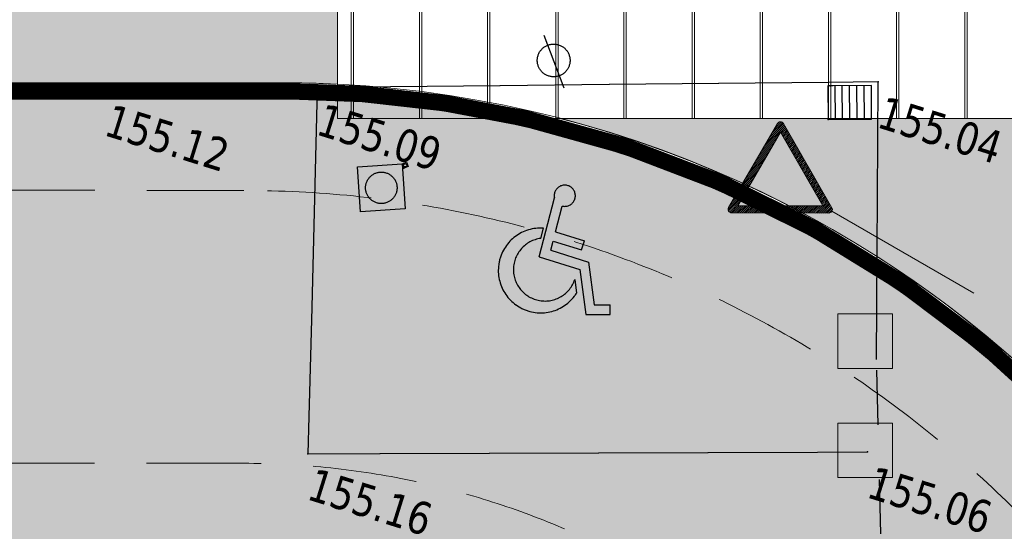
# Model space of a CAD drawing. Header units: millimetres. Extents: x 24647 to 200269, y -67453 to 4484.
# Tile 191 of 231: x 36382 to 37283, y -50797 to -50328. Entities that reach past the tile are written whole.
import ezdxf
from ezdxf.enums import TextEntityAlignment as Align

# ---------------------------------------------------------------- set-up
doc = ezdxf.new("R2010")
doc.units = ezdxf.units.MM
for name, pattern in [('Bordure_rabaisse', [1, 0.5, -0.5]), ('Bordure_T2CS1', [1, 1, 0]), ('CACHE2', [4.762499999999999, 3.175, -1.5875]), ('Continue', [1, 1, 0]), ('Ligne de quadrillage', [22.225, 12.7, -3.175, 3.175, -3.175]), ('Voie_sigh_lcon', [1, 1, 0])]:
    doc.linetypes.add(name, pattern=pattern)
doc.layers.get('0').update_dxf_attribs({"lineweight": 9})
doc.layers.add('0_Construction 1', color=80, linetype='Continuous', lineweight=13, plot=False)
for name, color, linetype, lineweight in [('0_Marquage au sol', 201, 'Continuous', 5), ('0H_Végétation', 73, 'Continuous', 9), ('E_Pointillé', 7, 'CACHE2', 5), ('E_Trait Vu', 142, 'Continuous', 20), ('EH_V_Zinc', 8, 'Continuous', 9), ('P_Trait tres fin', 151, 'Continuous', 9), ('P_Voirie', 41, 'Continuous', 15)]:
    doc.layers.add(name, color=color, linetype=linetype, lineweight=lineweight)
doc.layers.add('0H_Sols', color=9, linetype='Continuous', lineweight=5, transparency=0.5)
for name, color, linetype in [('Assa_sym_A', 7, 'Continue'), ('Mobi_sym', 150, 'Continue'), ('Topo_ptco', 7, 'Continue'), ('Topo_ptco_alt', 3, 'Continue'), ('Voie_bord', 7, 'Bordure_T2CS1'), ('Voie_sigh', 7, 'Voie_sigh_lcon'), ('Voie_sigh_sym', 7, 'Continue')]:
    doc.layers.add(name, color=color, linetype=linetype)
doc.styles.add('Verdana 1.0', font='verdana.ttf', dxfattribs={"width": 0.8, "height": 0.2})

# ---------------------------------------------------------------- blocks, each defined once
blk = doc.blocks.new('Topo_Ptco')
at = {"color": 0}
blk.add_point((0, 0), dxfattribs=at)
at = {"layer": 'Topo_ptco_alt', "style": 'Verdana 1.0', "width": 0.8}
blk.add_attdef('ALT', text='', height=0.3, dxfattribs=at).set_placement((0.1, -0.1), align=Align.TOP_LEFT)
blk = doc.blocks.new('Assa_Gril_Ep')
at = {"color": 5, "linetype": 'ByBlock', "lineweight": -2}
for p, q in [((0, 0), (0, 1)), ((0, 1), (1, 1)), ((0.1666666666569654, 0), (0.1666666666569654, 1)), ((0.3333333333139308, 0), (0.3333333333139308, 1)), ((0.4999999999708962, 0), (0.4999999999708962, 1)), ((0.6666666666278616, 0), (0.6666666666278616, 1)), ((0.833333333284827, 0), (0.833333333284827, 1)), ((1, 1), (1, 0)), ((1, 0), (0, 0))]:
    blk.add_line(p, q, dxfattribs=at)
blk = doc.blocks.new('Assa_Reg_Car')
at = {"color": 7, "linetype": 'ByBlock', "lineweight": -2}
for p, q in [((0, 0), (0, 1)), ((0, 1), (1, 1)), ((1, 1), (1, 0)), ((1, 0), (0, 0))]:
    blk.add_line(p, q, dxfattribs=at)
blk.add_circle((0.5, 0.5), 0.3500000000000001, dxfattribs=at)
blk = doc.blocks.new('Voie_Sigh_Handi')
at = {"color": 72, "linetype": 'ByBlock', "lineweight": -2}
for p, q in [((-0.08402440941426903, 0.09737539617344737), (-0.1138162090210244, 0.6528903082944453)), ((-0.01053110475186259, 0.3596798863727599), (-0.02356373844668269, 0.6026938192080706)), ((-0.1219885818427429, 0.2610428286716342), (-0.12719116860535, 0.3580532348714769)), ((-0.01053110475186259, 0.3596798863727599), (0.2661774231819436, 0.3596798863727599)), ((-0.001152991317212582, 0.1848102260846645), (-0.005842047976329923, 0.2722450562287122)), ((-0.005842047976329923, 0.2722450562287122), (0.2661774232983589, 0.2722450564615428)), ((0.2661774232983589, 0.2722450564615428), (0.2661774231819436, 0.3596798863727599)), ((-0.001152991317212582, 0.1848102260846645), (0.3603323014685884, 0.1848102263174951)), ((0.3603323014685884, 0.1848102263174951), (0.5277011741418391, -0.1749585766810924)), ((-0.08402440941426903, 0.09737539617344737), (0.3045748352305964, 0.09737539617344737)), ((0.3045748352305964, 0.09737539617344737), (0.4807803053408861, -0.2813881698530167)), ((0.2880896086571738, -0.005381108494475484), (0.3413454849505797, -0.1198576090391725)), ((0.5277011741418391, -0.1749585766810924), (0.6676704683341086, -0.1309076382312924)), ((0.6939186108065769, -0.2143095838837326), (0.6676704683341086, -0.1309076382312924)), ((0.4807803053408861, -0.2813881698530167), (0.6939186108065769, -0.2143095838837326))]:
    blk.add_line(p, q, dxfattribs=at)
for centre, radius, start, end in [((-0.02876632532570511, 0.6997042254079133), 0.09714981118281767, 273.0697839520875, 208.9117166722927), ((-0.03399209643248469, -0.01920437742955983), 0.3885992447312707, 103.8767068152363, 344.988345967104), ((0, 0), 0.2881398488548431, 115.047272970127, 358.9299199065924)]:
    blk.add_arc(centre, radius, start, end, dxfattribs=at)
blk = doc.blocks.new('Mobi_Pot')
at = {"color": 150, "linetype": 'ByBlock', "lineweight": -2}
blk.add_line((0.1667922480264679, -0.2145429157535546), (-0.1517226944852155, 0.1919594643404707), dxfattribs=at)
blk.add_circle((0, 0), 0.15, dxfattribs=at)
blk = doc.blocks.new('plantopo')
at = {"layer": 'Voie_bord', "flags": 128}
blk.add_lwpolyline([(1270608.248134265, 7266624.82377913), (1270607.499527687, 7266627.256473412), (1270600.769218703, 7266625.072588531)], dxfattribs=at)
at = {"layer": 'Voie_bord', "linetype": 'Bordure_rabaisse', "flags": 128}
blk.add_lwpolyline([(1270609.407339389, 7266621.417528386), (1270608.248134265, 7266624.82377913)], dxfattribs=at)
at = {"layer": 'Voie_sigh', "flags": 128}
blk.add_lwpolyline([(1270602.620303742, 7266625.659754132), (1270603.538464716, 7266622.444232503), (1270608.422402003, 7266623.99251661)], dxfattribs=at)
at = {"layer": 'Assa_sym_A', "color": 5, "xscale": -0.3987184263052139, "yscale": 0.3082731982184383, "rotation": 17.89257147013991}
blk.add_blockref('Assa_Gril_Ep', (1270607.546219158, 7266626.912763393, 155.0301120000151), dxfattribs=at)
at = {"layer": 'Assa_sym_A'}
for p, xscale, yscale, rotation in [((1270603.567595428, 7266625.23769328, 155.0824093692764), 0.04217540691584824, 0.04217540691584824, 306.9815924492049), ((1270603.717383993, 7266624.854376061, 155.0907008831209), 0.4115442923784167, 0.4115442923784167, 111.3440274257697)]:
    blk.add_blockref('Assa_Reg_Car', p, dxfattribs=dict(at, xscale=xscale, yscale=yscale, rotation=rotation))
at = {"layer": 'Mobi_sym'}
blk.add_blockref('Mobi_Pot', (1270604.607609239, 7266626.556467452, 155.1749487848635), dxfattribs=at)
at = {"layer": 'Topo_ptco'}
ref = blk.add_blockref('Topo_Ptco', (1270607.499527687, 7266627.256473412, 155.0358682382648), dxfattribs=at)
ref.add_attrib('ALT', '155.04', dxfattribs={"layer": 'Topo_ptco_alt', "height": 0.3, "style": 'Verdana 1.0', "width": 0.8}).set_placement((1270607.599527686, 7266627.156473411, 155.0358682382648), align=Align.TOP_LEFT)
for p in [(1270607.093414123, 7266627.090517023), (1270607.166785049, 7266626.79026384), (1270603.592966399, 7266625.20400235)]:
    blk.add_blockref('Topo_Ptco', p, dxfattribs=at)
ref = blk.add_blockref('Topo_Ptco', (1270602.620303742, 7266625.659754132, 155.0949449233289), dxfattribs=at)
ref.add_attrib('ALT', '155.09', dxfattribs={"layer": 'Topo_ptco_alt', "height": 0.3, "style": 'Verdana 1.0', "width": 0.8}).set_placement((1270602.720303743, 7266625.559754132, 155.0949449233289), align=Align.TOP_LEFT)
ref = blk.add_blockref('Topo_Ptco', (1270600.769218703, 7266625.072588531, 155.1179621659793), dxfattribs=at)
ref.add_attrib('ALT', '155.12', dxfattribs={"layer": 'Topo_ptco_alt', "height": 0.3, "style": 'Verdana 1.0', "width": 0.8}).set_placement((1270600.869218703, 7266624.972588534, 155.1179621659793), align=Align.TOP_LEFT)
ref = blk.add_blockref('Topo_Ptco', (1270608.422402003, 7266623.99251661, 155.0579289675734), dxfattribs=at)
ref.add_attrib('ALT', '155.06', dxfattribs={"layer": 'Topo_ptco_alt', "height": 0.3, "style": 'Verdana 1.0', "width": 0.8}).set_placement((1270608.522402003, 7266623.892516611, 155.0579289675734), align=Align.TOP_LEFT)
ref = blk.add_blockref('Topo_Ptco', (1270603.538464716, 7266622.444232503, 155.1635341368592), dxfattribs=at)
ref.add_attrib('ALT', '155.16', dxfattribs={"layer": 'Topo_ptco_alt', "height": 0.3, "style": 'Verdana 1.0', "width": 0.8}).set_placement((1270603.638464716, 7266622.344232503, 155.1635341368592), align=Align.TOP_LEFT)
at = {"layer": 'Voie_sigh_sym', "color": 72}
blk.add_blockref('Voie_Sigh_Handi', (1270605.103800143, 7266624.703885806, 155.0866653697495), dxfattribs=at)
blk = doc.blocks.new('cedezlepassage')
at = {"color": 1, "linetype": 'Continuous', "true_color": 0xfa0000}
for p, q in [((-772.2473929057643, -1153.365424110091), (-758.2932248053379, -1157.140528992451)), ((-771.8117040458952, -1152.19068110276), (-753.472259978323, -1157.152161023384)), ((-770.8110248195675, -1151.168788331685), (-748.6512951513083, -1157.163793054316)), ((-767.9170122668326, -1150.659110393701), (-743.8303303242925, -1157.175425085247)), ((-763.0960538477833, -1150.670740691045), (-739.0093654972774, -1157.18705711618)), ((-758.275095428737, -1150.682370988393), (-734.1884006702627, -1157.198689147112)), ((-753.4541370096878, -1150.694001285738), (-729.3674358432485, -1157.210321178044)), ((-748.6331785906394, -1150.705631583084), (-724.5464710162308, -1157.221953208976)), ((-743.8122201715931, -1150.71726188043), (-719.7255061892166, -1157.233585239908)), ((-738.9912617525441, -1150.728892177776), (-714.9045413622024, -1157.24521727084)), ((-734.1703033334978, -1150.740522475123), (-710.0835765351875, -1157.256849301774)), ((-729.349344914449, -1150.752152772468), (-705.2626117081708, -1157.268481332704)), ((-724.5283864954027, -1150.763783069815), (-700.4416468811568, -1157.280113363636)), ((-719.7074280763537, -1150.775413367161), (-695.6206820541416, -1157.291745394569)), ((-714.886469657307, -1150.787043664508), (-690.7997172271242, -1157.3033774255)), ((-710.0655112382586, -1150.798673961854), (-685.9787524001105, -1157.315009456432)), ((-705.2445528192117, -1150.810304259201), (-678.6003070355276, -1158.018532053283)), ((-700.4235944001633, -1150.821934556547), (-677.9517245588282, -1156.901384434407)), ((-695.6026359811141, -1150.833564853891), (-677.3031420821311, -1155.784236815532)), ((-690.7816775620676, -1150.845195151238), (-676.8655723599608, -1154.610002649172)), ((-685.9607191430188, -1150.856825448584), (-676.9216156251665, -1153.302228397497)), ((-681.1397607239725, -1150.868455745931), (-677.813414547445, -1151.768352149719)), ((-772.1877957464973, -1154.674159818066), (-763.1141896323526, -1157.128896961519)), ((-771.4694071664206, -1156.161122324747), (-762.6530908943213, -1158.546253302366)), ((-770.5907980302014, -1157.691430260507), (-761.7744817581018, -1160.076561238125)), ((-769.7121888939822, -1159.221738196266), (-760.8958726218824, -1161.606869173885)), ((-768.8335797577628, -1160.752046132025), (-760.0172634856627, -1163.137177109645)), ((-767.9549706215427, -1162.282354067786), (-759.1386543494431, -1164.667485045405)), ((-688.2971463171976, -1161.858250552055), (-681.8432194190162, -1163.604270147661)), ((-687.6485627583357, -1160.741103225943), (-681.1946369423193, -1162.487122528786)), ((-686.9999791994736, -1159.623955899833), (-680.5460544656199, -1161.36997490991)), ((-686.351395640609, -1158.506808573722), (-679.8974719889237, -1160.252827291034)), ((-685.7028120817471, -1157.389661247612), (-679.2488895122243, -1159.135679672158)), ((-767.0763614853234, -1163.812662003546), (-758.2600452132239, -1166.197792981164)), ((-766.197752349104, -1165.342969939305), (-757.3814360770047, -1167.728100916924)), ((-765.3191432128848, -1166.873277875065), (-756.5028269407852, -1169.258408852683)), ((-764.4405340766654, -1168.403585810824), (-755.6242178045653, -1170.788716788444)), ((-763.5619249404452, -1169.933893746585), (-754.7456086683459, -1172.319024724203)), ((-762.683315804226, -1171.464201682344), (-753.8669995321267, -1173.849332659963)), ((-693.4858147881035, -1170.795429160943), (-687.0318792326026, -1172.541451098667)), ((-692.8372312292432, -1169.678281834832), (-686.3832967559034, -1171.424303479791)), ((-692.1886476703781, -1168.56113450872), (-685.7347142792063, -1170.307155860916)), ((-691.5400641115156, -1167.44398718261), (-685.0861318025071, -1169.19000824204)), ((-690.8914805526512, -1166.326839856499), (-684.4375493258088, -1168.072860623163)), ((-690.2428969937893, -1165.209692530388), (-683.788966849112, -1166.955713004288)), ((-689.5943134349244, -1164.092545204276), (-683.1403843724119, -1165.838565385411)), ((-688.9457298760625, -1162.975397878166), (-682.4918018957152, -1164.721417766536)), ((-761.8047066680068, -1172.994509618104), (-752.9883903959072, -1175.379640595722)), ((-760.9260975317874, -1174.524817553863), (-752.109781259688, -1176.909948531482)), ((-760.0474883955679, -1176.055125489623), (-751.2311721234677, -1178.440256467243)), ((-759.1688792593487, -1177.585433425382), (-750.3525629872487, -1179.970564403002)), ((-758.2902701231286, -1179.115741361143), (-749.4739538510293, -1181.500872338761)), ((-757.4116609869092, -1180.646049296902), (-748.5953447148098, -1183.031180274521)), ((-698.6744832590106, -1179.732607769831), (-692.2205390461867, -1181.478632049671)), ((-698.0258997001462, -1178.61546044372), (-691.5719565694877, -1180.361484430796)), ((-697.3773161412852, -1177.498313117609), (-690.923374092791, -1179.244336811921)), ((-696.7287325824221, -1176.381165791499), (-690.274791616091, -1178.127189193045)), ((-696.080149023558, -1175.264018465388), (-689.626209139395, -1177.010041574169)), ((-695.4315654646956, -1174.146871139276), (-688.9776266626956, -1175.892893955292)), ((-694.782981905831, -1173.029723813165), (-688.3290441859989, -1174.775746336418)), ((-694.1343983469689, -1171.912576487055), (-687.6804617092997, -1173.658598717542)), ((-756.53305185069, -1182.176357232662), (-747.7167355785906, -1184.56148821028)), ((-755.6544427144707, -1183.706665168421), (-746.8381264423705, -1186.091796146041)), ((-754.7758335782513, -1185.236973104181), (-745.9595173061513, -1187.6221040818)), ((-753.8972244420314, -1186.767281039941), (-745.0809081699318, -1189.15241201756)), ((-753.018615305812, -1188.297588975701), (-744.2022990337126, -1190.68271995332)), ((-703.8631517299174, -1188.66978637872), (-697.409198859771, -1190.415813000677)), ((-703.2145681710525, -1187.552639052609), (-696.7606163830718, -1189.2986653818)), ((-702.5659846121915, -1186.435491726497), (-696.1120339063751, -1188.181517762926)), ((-701.9174010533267, -1185.318344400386), (-695.4634514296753, -1187.064370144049)), ((-701.2688174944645, -1184.201197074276), (-694.8148689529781, -1185.947222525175)), ((-700.6202339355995, -1183.084049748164), (-694.1662864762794, -1184.830074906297)), ((-699.9716503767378, -1181.966902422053), (-693.5177039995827, -1183.712927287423)), ((-699.3230668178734, -1180.849755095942), (-692.8691215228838, -1182.595779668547)), ((-752.1400061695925, -1189.827896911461), (-743.3236898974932, -1192.213027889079)), ((-751.2613970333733, -1191.35820484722), (-742.445080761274, -1193.743335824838)), ((-750.3827878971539, -1192.888512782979), (-741.5664716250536, -1195.273643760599)), ((-749.5041787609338, -1194.41882071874), (-740.6878624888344, -1196.803951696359)), ((-748.6255696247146, -1195.949128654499), (-739.8092533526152, -1198.334259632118)), ((-747.7469604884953, -1197.479436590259), (-738.9306442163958, -1199.864567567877)), ((-709.7004037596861, -1198.724112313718), (-703.2464411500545, -1200.470141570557)), ((-709.0518202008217, -1197.606964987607), (-702.5978586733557, -1199.352993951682)), ((-708.4032366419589, -1196.489817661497), (-701.9492761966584, -1198.235846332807)), ((-707.7546530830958, -1195.372670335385), (-701.300693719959, -1197.11869871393)), ((-707.1060695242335, -1194.255523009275), (-700.6521112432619, -1196.001551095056)), ((-706.4574859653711, -1193.138375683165), (-700.0035287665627, -1194.88440347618)), ((-705.8089024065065, -1192.021228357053), (-699.354946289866, -1193.767255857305)), ((-705.1603188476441, -1190.904081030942), (-698.706363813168, -1192.650108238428)), ((-704.5117352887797, -1189.78693370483), (-698.0577813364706, -1191.532960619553)), ((-746.8683513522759, -1199.009744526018), (-738.0520350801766, -1201.394875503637)), ((-745.9897422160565, -1200.540052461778), (-737.1734259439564, -1202.925183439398)), ((-745.1111330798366, -1202.070360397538), (-736.294816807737, -1204.455491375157)), ((-744.2325239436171, -1203.600668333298), (-735.4162076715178, -1205.985799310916)), ((-743.3539148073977, -1205.130976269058), (-734.5375985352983, -1207.516107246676)), ((-742.4753056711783, -1206.661284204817), (-733.6589893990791, -1209.046415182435)), ((-714.8890722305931, -1207.661290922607), (-708.4351009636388, -1209.407322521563)), ((-714.2404886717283, -1206.544143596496), (-707.7865184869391, -1208.290174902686)), ((-713.5919051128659, -1205.426996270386), (-707.1379360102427, -1207.173027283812)), ((-712.9433215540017, -1204.309848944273), (-706.4893535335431, -1206.055879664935)), ((-712.29473799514, -1203.192701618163), (-705.8407710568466, -1204.938732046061)), ((-711.6461544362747, -1202.075554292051), (-705.1921885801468, -1203.821584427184)), ((-710.9975708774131, -1200.958406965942), (-704.5436061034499, -1202.704436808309)), ((-710.3489873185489, -1199.841259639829), (-703.8950236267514, -1201.587289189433)), ((-741.5966965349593, -1208.191592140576), (-732.780380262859, -1210.576723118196)), ((-740.7180873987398, -1209.721900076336), (-731.9017711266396, -1212.107031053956)), ((-739.83947826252, -1211.252208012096), (-731.0231619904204, -1213.637338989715)), ((-738.9608691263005, -1212.782515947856), (-730.1445528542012, -1215.167646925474)), ((-738.0822599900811, -1214.312823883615), (-729.2659437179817, -1216.697954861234)), ((-737.2036508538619, -1215.843131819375), (-728.3873345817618, -1218.228262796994)), ((-720.0777407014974, -1216.598469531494), (-713.6237607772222, -1218.344503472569)), ((-719.4291571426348, -1215.481322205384), (-712.9751783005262, -1217.227355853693)), ((-718.7805735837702, -1214.364174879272), (-712.3265958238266, -1216.110208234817)), ((-718.1319900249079, -1213.247027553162), (-711.6780133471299, -1214.993060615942)), ((-717.4834064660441, -1212.12988022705), (-711.0294308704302, -1213.875912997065)), ((-716.8348229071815, -1211.01273290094), (-710.3808483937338, -1212.758765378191)), ((-716.1862393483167, -1209.895585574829), (-709.7322659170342, -1211.641617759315)), ((-715.5376557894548, -1208.778438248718), (-709.0836834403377, -1210.52447014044)), ((-736.3250417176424, -1217.373439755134), (-727.5087254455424, -1219.758570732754)), ((-735.4464325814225, -1218.903747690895), (-726.630116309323, -1221.288878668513)), ((-734.5678234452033, -1220.434055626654), (-725.7515071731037, -1222.819186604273)), ((-733.6892143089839, -1221.964363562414), (-724.8728980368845, -1224.349494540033)), ((-732.8106051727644, -1223.494671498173), (-718.812420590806, -1227.281684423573)), ((-731.9319960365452, -1225.024979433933), (-719.4610030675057, -1228.398832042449)), ((-724.6178256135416, -1224.418500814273), (-718.16383811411, -1226.164536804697)), ((-723.969242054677, -1223.301353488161), (-717.5152556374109, -1225.047389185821)), ((-723.3206584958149, -1222.184206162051), (-716.866673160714, -1223.930241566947)), ((-722.6720749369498, -1221.067058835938), (-716.2180906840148, -1222.813093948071)), ((-722.0234913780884, -1219.949911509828), (-715.5695082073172, -1221.695946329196)), ((-721.374907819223, -1218.832764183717), (-714.9209257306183, -1220.57879871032)), ((-720.7263242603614, -1217.715616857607), (-714.272343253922, -1219.461651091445)), ((-731.0533869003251, -1226.555287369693), (-720.1095855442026, -1229.515979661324)), ((-730.1747777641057, -1228.085595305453), (-720.758168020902, -1230.633127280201)), ((-729.2961686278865, -1229.615903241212), (-721.4067504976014, -1231.750274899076)), ((-728.417559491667, -1231.146211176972), (-722.061385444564, -1232.865785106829)), ((-727.5389503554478, -1232.676519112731), (-723.1303664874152, -1233.86919977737))]:
    blk.add_line(p, q, dxfattribs=at)
blk.add_lwpolyline([(-771.8606568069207, -1155.479667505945), (-727.5342821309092, -1232.684649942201, 0.57735), (-721.9570434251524, -1232.698124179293), (-677.2587743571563, -1155.707815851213, 0.57735), (-680.0357094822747, -1150.871119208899), (-769.0604066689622, -1150.656352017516, 0.57735)], format="xyb", close=True, dxfattribs=at)
blk.add_lwpolyline([(-685.6599180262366, -1157.315778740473), (-724.7261523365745, -1224.605087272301), (-763.4673393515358, -1157.128044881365)], close=True, dxfattribs=at)

msp = doc.modelspace()

# ---------------------------------------------------------------- hatches: boundary and pattern name
at = {"layer": '0_Marquage au sol', "true_color": 0xffffff}
h = msp.add_hatch(color=7, dxfattribs=at)
h.dxf.hatch_style = 1
h.paths.add_polyline_path([(37130.38381719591, -50597.3967678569), (37180.38381719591, -50597.3967678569), (37180.38381719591, -50647.3967678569), (37130.38381719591, -50647.3967678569)])
h = msp.add_hatch(color=7, dxfattribs=at)
h.dxf.hatch_style = 1
h.paths.add_polyline_path([(37130.38381719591, -50697.3967678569), (37180.38381719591, -50697.3967678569), (37180.38381719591, -50747.3967678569), (37130.38381719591, -50747.3967678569)])
at = {"layer": '0H_Sols', "true_color": 0xc2c2c2, "transparency": 33554559}
h = msp.add_hatch(color=9, dxfattribs=at)
h.dxf.hatch_style = 1
edge = h.paths.add_edge_path()
edge.add_line((37552.27512622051, -61430.26353875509), (37002.68456642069, -61396.80993298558))
edge.add_line((37002.68456642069, -61396.80993298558), (37003.5959303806, -61381.83764472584))
edge.add_line((37003.5959303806, -61381.83764472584), (37029.55012545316, -61229.91959279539))
edge.add_line((37029.55012545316, -61229.91959279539), (37072.04922240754, -61081.77262934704))
edge.add_line((37072.04922240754, -61081.77262934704), (37118.79148695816, -60948.1409162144))
edge.add_line((37118.79148695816, -60948.1409162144), (37165.53375150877, -60814.50920308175))
edge.add_line((37165.53375150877, -60814.50920308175), (37182.22357179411, -60659.18534646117))
edge.add_line((37182.22357179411, -60659.18534646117), (37185.98063916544, -60575.26060773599))
edge.add_line((37185.98063916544, -60575.26060773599), (37182.31579725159, -60396.40304054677))
edge.add_line((37182.31579725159, -60396.40304054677), (37167.84363892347, -59896.61252779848))
edge.add_line((37167.84363892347, -59896.61252779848), (37165.3463917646, -59867.87325582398))
edge.add_line((37165.3463917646, -59867.87325582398), (37093.2773055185, -59373.09447009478))
edge.add_line((37093.2773055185, -59373.09447009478), (37079.61633638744, -59284.13822713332))
edge.add_line((37079.61633638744, -59284.13822713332), (36927.9660617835, -58807.69075446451))
edge.add_line((36927.9660617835, -58807.69075446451), (36918.15287570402, -58784.9502267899))
edge.add_line((36918.15287570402, -58784.9502267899), (36721.17618597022, -58325.38336949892))
edge.add_line((36721.17618597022, -58325.38336949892), (36712.21236992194, -58306.76626693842))
edge.add_line((36712.21236992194, -58306.76626693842), (36476.87224432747, -57865.61433700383))
edge.add_line((36476.87224432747, -57865.61433700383), (36256.39707198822, -57983.47895184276))
edge.add_line((36256.39707198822, -57983.47895184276), (35594.13540986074, -56854.592257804))
edge.add_line((35594.13540986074, -56854.592257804), (35585.07047347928, -56839.26427253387))
edge.add_line((35585.07047347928, -56839.26427253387), (34981.19670331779, -55818.16849595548))
edge.add_line((34981.19670331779, -55818.16849595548), (34716.11952529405, -54952.22916905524))
edge.add_line((34716.11952529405, -54952.22916905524), (34577.52760547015, -53729.39989102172))
edge.add_line((34577.52760547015, -53729.39989102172), (34495.50757400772, -52232.48437127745))
edge.add_line((34495.50757400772, -52232.48437127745), (34472.82752269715, -51427.19844545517))
edge.add_arc((35472.47315290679, -51400.57864074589), 999.9999999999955, 89.9999999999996, 181.5253826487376, ccw=False)
edge.add_line((35472.47315290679, -50400.57864074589), (36646.42412255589, -50400.57864074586))
edge.add_arc((36619.21899140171, -51402.13486401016), 1001.92563971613, 2.232989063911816, 88.44406537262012, ccw=False)
edge.add_line((37620.38381719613, -51363.09668894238), (37620.38381719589, -56339.71919480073))
edge.add_line((37620.38381719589, -56339.71919480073), (37555.90752610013, -56643.95141618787))
edge.add_line((37555.90752610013, -56643.95141618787), (37134.99381445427, -57592.39247026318))
edge.add_line((37134.99381445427, -57592.39247026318), (37140.60905380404, -57929.01096982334))
edge.add_line((37140.60905380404, -57929.01096982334), (37365.76472055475, -58393.88160894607))
edge.add_line((37365.76472055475, -58393.88160894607), (37388.82082339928, -58446.16648842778))
edge.add_line((37388.82082339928, -58446.16648842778), (37408.08586596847, -58499.96379910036))
edge.add_line((37408.08586596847, -58499.96379910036), (37598.30528084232, -59097.5859247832))
edge.add_line((37598.30528084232, -59097.5859247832), (37615.59576238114, -59160.74432569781))
edge.add_line((37615.59576238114, -59160.74432569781), (37627.66294856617, -59225.10524066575))
edge.add_line((37627.66294856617, -59225.10524066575), (37668.64247841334, -59506.9163620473))
edge.add_line((37668.64247841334, -59506.9163620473), (37709.6220082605, -59788.72748342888))
edge.add_line((37709.6220082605, -59788.72748342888), (37714.94520500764, -59834.59495914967))
edge.add_line((37714.94520500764, -59834.59495914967), (37717.61320466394, -59880.69315358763))
edge.add_line((37717.61320466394, -59880.69315358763), (37727.17272559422, -60210.82759235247))
edge.add_line((37727.17272559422, -60210.82759235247), (37736.73224652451, -60540.96203111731))
edge.add_line((37736.73224652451, -60540.96203111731), (37736.26699165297, -60599.89533322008))
edge.add_line((37736.26699165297, -60599.89533322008), (37728.7528569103, -60767.74481067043))
edge.add_line((37728.7528569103, -60767.74481067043), (37715.06438478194, -60883.53319213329))
edge.add_line((37715.06438478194, -60883.53319213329), (37684.69076897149, -60996.10213551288))
edge.add_line((37684.69076897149, -60996.10213551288), (37637.9485044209, -61129.7338486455))
edge.add_line((37637.9485044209, -61129.7338486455), (37591.2062398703, -61263.36556177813))
edge.add_line((37591.2062398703, -61263.36556177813), (37567.2586164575, -61345.76905021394))
edge.add_line((37567.2586164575, -61345.76905021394), (37552.27512622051, -61430.26353875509))
edge = h.paths.add_edge_path(flags=16)
edge.add_line((36230.38381657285, -51976.00550526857), (36230.38381719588, -51640.64648464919))
edge.add_arc((35665.31861466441, -51640.64648496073), 565.065202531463, 3.158860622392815e-08, 179.9999999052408)
edge.add_line((35100.25341213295, -51640.64648402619), (35100.25341275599, -54355.93652440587))
edge.add_line((35100.25341275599, -54355.93652440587), (35100.25341275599, -54690.91561353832))
edge.add_line((35100.25341275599, -54690.91561353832), (35111.26354947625, -54838.89889073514))
edge.add_line((35111.26354947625, -54838.89889073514), (35144.0515134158, -54983.62353570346))
edge.add_line((35144.0515134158, -54983.62353570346), (35332.10095891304, -55597.93296616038))
edge.add_line((35332.10095891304, -55597.93296616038), (35352.91671514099, -55653.79238707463))
edge.add_line((35352.91671514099, -55653.79238707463), (35380.23245226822, -55706.77748986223))
edge.add_line((35380.23245226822, -55706.77748986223), (35951.39298030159, -56669.0934766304))
edge.add_arc((36080.38381719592, -56592.53393119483), 150.0000000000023, 210.6902753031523, 360)
edge.add_line((36230.38381719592, -56592.53393119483), (36230.38381657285, -51976.00550526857))
edge = h.paths.add_edge_path(flags=16)
edge.add_line((36630.38381719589, -51855.66279341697), (36630.38381719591, -56985.20182933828))
edge.add_line((36630.38381719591, -56985.20182933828), (36637.67941905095, -57038.72766362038))
edge.add_line((36637.67941905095, -57038.72766362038), (36678.7332117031, -57121.07335974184))
edge.add_line((36678.7332117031, -57121.07335974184), (36698.43245685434, -57153.79825334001))
edge.add_arc((36826.94484483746, -57076.43827573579), 150.0000000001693, 211.0464746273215, 336.0685752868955)
edge.add_line((36964.04958661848, -57137.28472001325), (37235.99646194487, -56524.5092889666))
edge.add_line((37235.99646194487, -56524.5092889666), (37261.69255585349, -56445.18262364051))
edge.add_line((37261.69255585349, -56445.18262364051), (37270.38381719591, -56362.25210422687))
edge.add_line((37270.38381719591, -56362.25210422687), (37270.38381719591, -51375.662793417))
edge.add_arc((37190.38381719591, -51370.37071873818), 80.17484676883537, 356.2153447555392, 543.7846552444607)
edge.add_line((37110.38381719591, -51375.662793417), (36630.38381719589, -51855.66279341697))
at = {"layer": '0H_Végétation', "transparency": 33554687}
h = msp.add_hatch(dxfattribs=at)
h.set_pattern_fill('ANSI35', color=256, scale=8)
h.set_pattern_definition([(117.6124533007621, (-14100.4013960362, 36322.35056197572), (-45.01402530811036, -23.54522298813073), []), (117.6124533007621, (-14089.6669902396, 36356.63020093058), (-45.01402530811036, -23.54522298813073), [63.5, -12.7, 0, -12.7])])
h.paths.add_polyline_path([(35579.31726855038, -47738.67396938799), (35588.00621419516, -48667.17466354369), (37213.10873679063, -48667.17466354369), (37213.10873679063, -47757.40651264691), (38326.83027071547, -47497.75754728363), (37922.66903871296, -45764.17441272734), (37928.33732479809, -45728.07289707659), (37951.84082013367, -45699.83248198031), (37978.85743731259, -45686.63409149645), (39255.72551536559, -45256.4337171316), (39325.92756849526, -45226.78499364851), (39369.44403475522, -45179.59355425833), (39376.44286739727, -45156.52576635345), (39381.53090655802, -44638.45559179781), (38660.40960437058, -44758.59454083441)])
h.paths.add_polyline_path([(43747.74493348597, -46989.08360755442), (41535.08687437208, -48277.1195365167), (41531.38914061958, -49719.95940652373), (43259.53034920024, -49723.25034072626), (43259.53034817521, -50953.48333529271), (42925.97971332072, -51562.14963185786), (44921.5747059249, -52661.74721877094), (46802.48995596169, -50037.62994241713), (44770.29738795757, -48668.21891677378)])
edge = h.paths.add_edge_path()
edge.add_line((38296.05593561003, -56898.81771841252), (41532.00195437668, -58639.47368872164))
edge.add_line((41532.00195437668, -58639.47368872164), (42181.14759474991, -57586.77474176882))
edge.add_line((42181.14759474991, -57586.77474176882), (42480.22229659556, -56961.36045587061))
edge.add_line((42480.22229659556, -56961.36045587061), (42623.25565844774, -56617.47270023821))
edge.add_line((42623.25565844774, -56617.47270023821), (42257.41969317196, -56357.34436953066))
edge.add_line((42257.41969317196, -56357.34436953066), (42513.41507440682, -56115.20189275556))
edge.add_line((42513.41507440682, -56115.20189275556), (43335.68845653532, -54700.78819274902))
edge.add_line((43335.68845653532, -54700.78819274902), (42659.29336371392, -54310.07780080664))
edge.add_line((42659.29336371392, -54310.07780080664), (42667.03123021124, -54234.62595069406))
edge.add_line((42667.03123021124, -54234.62595069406), (42844.75524002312, -53913.06872475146))
edge.add_line((42844.75524002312, -53913.06872475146), (43496.3307338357, -52755.00152790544))
edge.add_arc((43801.17645288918, -52948.21126534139), 360.9167702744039, 70.85112709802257, 147.6336754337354, ccw=False)
edge.add_line((43919.5657486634, -52607.26421708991), (44620.54589164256, -52993.68338572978))
edge.add_line((44620.54589164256, -52993.68338572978), (44674.98946946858, -53031.97510039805))
edge.add_line((44674.98946946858, -53031.97510039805), (44757.69000738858, -53151.55726110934))
edge.add_line((44757.69000738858, -53151.55726110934), (44874.47375553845, -53248.31310856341))
edge.add_line((44874.47375553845, -53248.31310856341), (44864.13049846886, -53269.61260747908))
edge.add_line((44864.13049846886, -53269.61260747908), (44874.64488762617, -53284.91604304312))
edge.add_line((44874.64488762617, -53284.91604304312), (44445.26969021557, -54169.9403887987))
edge.add_line((44445.26969021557, -54169.9403887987), (43972.22375571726, -55145.0901981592))
edge.add_line((43972.22375571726, -55145.0901981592), (43913.96320757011, -55291.41193301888))
edge.add_line((43913.96320757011, -55291.41193301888), (43820.17129617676, -55526.97091121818))
edge.add_line((43820.17129617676, -55526.97091121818), (43755.88781223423, -55688.419287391))
edge.add_line((43755.88781223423, -55688.419287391), (43727.79283199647, -55758.98000780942))
edge.add_line((43727.79283199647, -55758.98000780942), (43412.65708291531, -56550.445433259))
edge.add_line((43412.65708291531, -56550.445433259), (42853.09041005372, -57955.80066835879))
edge.add_line((42853.09041005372, -57955.80066835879), (42433.86025464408, -59106.17664034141))
edge.add_line((42433.86025464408, -59106.17664034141), (38295.35714077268, -60925.14784341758))
edge.add_line((38295.35714077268, -60925.14784341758), (38296.05593561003, -56898.81771841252))
edge = h.paths.add_edge_path(flags=17)
edge.add_arc((41157.99255907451, -54434.47225098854), 800.666295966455, 42.18674468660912, 115.1752589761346)
edge.add_line((40817.39829528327, -53709.86058604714), (39585.14532731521, -54402.20425527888))
edge.add_arc((39340.22934650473, -53966.29582183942), 500.0000000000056, 239.7912631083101, 299.32953749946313, ccw=False)
edge.add_line((39088.65348055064, -54398.39486565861), (38796.43281385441, -54228.25871672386))
edge.add_arc((38695.80246747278, -54401.09833425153), 199.9999999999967, 59.79126310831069, 180)
edge.add_line((38495.80246747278, -54401.09833425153), (38495.80246747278, -55284.65305291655))
edge.add_arc((38995.80246747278, -55284.65305291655), 500, 180, 239.6720561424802)
edge.add_line((38743.32814125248, -55716.22774471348), (39239.74207663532, -56006.63349890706))
edge.add_arc((39787.19322020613, -54938.66448183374), 1200.108568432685, 242.8598884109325, 330.2439322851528)
edge.add_line((40829.06298488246, -55534.28849870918), (41751.25424033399, -53896.78545081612))
at = {"layer": 'EH_V_Zinc'}
h = msp.add_hatch(dxfattribs=at)
h.set_pattern_fill('JIS_LC_8', color=256, scale=8, angle=45, style=0)
h.set_pattern_definition([(90, (-817.4882917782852, -8187.799174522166), (-62.40000000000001, -2.486899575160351e-13), []), (90, (-815.2255500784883, -8185.53643282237), (-62.40000000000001, -2.486899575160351e-13), [])])
h.paths.add_polyline_path([(37192.97811787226, -50190.99867042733), (36672.53958296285, -50191.53991967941), (36672.45339302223, -50386.91510718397, -0.05085684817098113), (36875.99534411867, -50418.29164230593), (38330.96412383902, -50418.63526805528), (38623.97383626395, -50191.78139018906), (38623.97383626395, -50189.51045364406), (38622.14266147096, -50189.51235804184), (37614.84732319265, -50192.35675640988)])
h.paths.add_polyline_path([(36672.45339302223, -50386.91510718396), (36672.43957244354, -50418.24356773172), (36875.99534411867, -50418.29164230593, 0.05085684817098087)])
at = {"layer": 'P_Voirie', "true_color": 0xe7e4d0, "transparency": 33554687}
h = msp.add_hatch(color=254, dxfattribs=at)
h.dxf.hatch_style = 1
edge = h.paths.add_edge_path(flags=17)
edge.add_line((37255.38381719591, -56067.27317673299), (37125.38381719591, -56197.27317673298))
edge.add_line((37125.38381719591, -56197.27317673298), (37125.20897046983, -51370.37307959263))
edge.add_arc((37190.29639383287, -51370.28329854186), 65.08748528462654, -0.07903327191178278, 180.0790332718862, ccw=False)
edge.add_line((37255.38381719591, -51370.37307959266), (37255.38381719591, -56067.27317673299))
edge = h.paths.add_edge_path(flags=16)
edge.add_line((37320.10322968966, -50369.68336147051), (37320.26668599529, -50431.97708697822))
edge.add_arc((36620.38381719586, -51400.57864074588), 1195.000000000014, 31.184854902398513, 54.14923643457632, ccw=False)
edge.add_line((37642.70770494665, -50781.80657565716), (38018.04033348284, -50554.63263554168))
edge.add_arc((37966.26024435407, -50469.08251941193), 99.9999999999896, 301.1848549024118, 450.1503415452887)
edge.add_line((37965.99784915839, -50369.08286366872), (37320.10610108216, -50370.77765841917))
edge = h.paths.add_edge_path()
edge.add_line((36672.45339302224, -50386.91510718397), (36672.53970075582, -50191.27290681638))
edge.add_line((36672.53970075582, -50191.27290681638), (35472.47315290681, -50192.35675640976))
edge.add_line((35472.47315290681, -50192.35675640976), (35472.47315290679, -50385.57864074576))
edge.add_line((35472.47315290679, -50385.57864074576), (36620.38381719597, -50385.57864074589))
edge.add_arc((36620.38381719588, -51400.57864074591), 1015.000000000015, 87.05943148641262, 89.99999999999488, ccw=False)
edge = h.paths.add_edge_path()
edge.add_line((37320.26668599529, -50431.97708697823), (37320.23077593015, -50418.29164527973))
edge.add_line((37320.23077593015, -50418.29164527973), (36875.86858531, -50418.25866575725))
edge.add_arc((36620.38381719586, -51400.57864074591), 1015.000000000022, 1.0231815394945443e-12, 75.42132716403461, ccw=False)
edge.add_line((37635.38381719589, -51400.57864074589), (37635.38381719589, -56339.71919480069))
edge.add_line((37635.38381719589, -56339.71919480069), (37635.38381719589, -56915.84372566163))
edge.add_arc((42635.38381719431, -56915.84372566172), 4999.999999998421, 180, 189.9703779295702)
edge.add_arc((9080.098549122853, -63029.13273614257), 29107.72840022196, 8.722899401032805, 10.38617490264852, ccw=False)
edge.add_line((37851.1481432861, -58614.77458672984), (37945.85738541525, -59371.65996095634))
edge.add_arc((32984.54756498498, -59992.46980754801), 4999.999999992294, -8.526512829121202e-12, 7.132363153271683, ccw=False)
edge.add_line((37984.54756497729, -59992.46980754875), (37984.54756497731, -61215.51826204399))
edge.add_arc((37884.54756497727, -61215.518262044), 100.0000000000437, -66.20604750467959, 0, ccw=False)
edge.add_line((37924.89243709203, -61307.01848769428), (37795.27057121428, -61364.17220032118))
edge.add_line((37795.27057121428, -61364.17220032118), (37567.2786475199, -61431.15439762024))
edge.add_arc((38346.34371747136, -61527.50073539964), 785.0000000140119, 172.950073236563, 176.6019580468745)
edge.add_line((37562.72386199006, -61480.97201182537), (37547.90579715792, -61730.53247535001))
edge.add_line((37547.90579715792, -61730.53247535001), (37693.57402346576, -61739.18176695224))
edge.add_line((37693.57402346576, -61739.18176695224), (37710.45659316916, -61598.28975517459))
edge.add_line((37710.45659316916, -61598.28975517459), (42254.87623538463, -59597.31238634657))
edge.add_line((42254.87623538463, -59597.31238634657), (42339.46604002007, -59365.19626237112))
edge.add_line((42339.46604002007, -59365.19626237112), (38304.89243709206, -61139.46642654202))
edge.add_arc((38264.5475649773, -61047.96620089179), 99.99999999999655, 180.0000000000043, 293.79395249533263, ccw=False)
edge.add_line((38164.5475649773, -61047.96620089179), (38164.54756497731, -59065.55006112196))
edge.add_arc((33164.54756497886, -59065.55006112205), 4999.99999999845, 0, 9.970377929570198)
edge.add_line((38089.03455478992, -58199.85502985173), (38006.36604677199, -57729.59705505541))
edge.add_arc((42635.38381719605, -56915.84372566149), 4700.000000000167, 179.9999999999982, 189.9703779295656, ccw=False)
edge.add_line((37935.38381719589, -56915.84372566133), (37935.38381719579, -51562.51751145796))
edge.add_line((37935.38381719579, -51562.51751145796), (38295.33883535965, -51562.51751145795))
edge.add_line((38295.33883535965, -51562.51751145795), (38295.33883535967, -50742.51751145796))
edge.add_line((38295.33883535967, -50742.51751145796), (38623.97383626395, -50742.51751145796))
edge.add_line((38623.97383626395, -50742.51751145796), (38623.97383626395, -50418.38840604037))
edge.add_line((38623.97383626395, -50418.38840604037), (38052.43335120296, -50418.34598764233))
edge.add_arc((37966.26024435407, -50469.08251941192), 99.99999999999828, -58.81514509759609, 30.488493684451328, ccw=False)
edge.add_line((38018.04033348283, -50554.6326355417), (37642.70770494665, -50781.80657565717))
edge.add_arc((36620.38381719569, -51400.57864074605), 1195.000000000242, 31.18485490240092, 54.1492364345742)

# ---------------------------------------------------------------- linework, layer by layer
at = {"layer": '0_Construction 1'}
for points in [[(37622.06524097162, -51383.20398641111), (37618.91899144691, -50418.24356773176), (36672.43954731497, -50418.30052914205), (36672.5402875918, -50189.94266818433), (35467.72007787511, -50189.59591918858), (35040.83209392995, -50498.53318944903, 0.2959934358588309), (34472.82752269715, -51427.19844545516), (34577.52760547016, -53729.39989102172), (34716.11952529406, -54952.22916905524), (34978.47749871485, -55809.28555016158), (36207.0741164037, -57891.01601965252)], [(38006.366046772, -57729.5970550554, -0.04353144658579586), (37935.38381719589, -56915.84372566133), (37935.38381719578, -51562.51751145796), (38623.97383626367, -51562.51751145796), (38623.97383626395, -50189.51045364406), (35887.10974706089, -50192.35675640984), (35887.10974706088, -50385.57864074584), (36620.38381719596, -50385.57864074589, -0.4142135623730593), (37635.38381719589, -51400.57864074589), (37635.38381719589, -56339.71919480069), (37635.38381719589, -56915.84372566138, 0.04353144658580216), (37710.89682738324, -57781.53875693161, -0.007257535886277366)], [(36256.39707198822, -57983.47895184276), (35594.13540986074, -56854.592257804), (35585.07047347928, -56839.26427253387), (34981.19670331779, -55818.16849595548), (34716.11952529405, -54952.22916905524), (34577.52760547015, -53729.39989102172), (34495.50757400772, -52232.48437127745), (34472.82752269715, -51427.19844545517, -0.422032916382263), (35472.47315290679, -50400.57864074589), (36646.42412255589, -50400.57864074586, -0.394974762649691), (37620.38381719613, -51363.09668894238), (37620.38381719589, -56339.71919480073), (37555.90752610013, -56643.95141618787), (37134.99381445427, -57592.39247026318)]]:
    msp.add_lwpolyline(points, format="xyb", dxfattribs=at)
at = {"layer": '0_Marquage au sol'}
for points in [[(37130.38381719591, -50597.3967678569), (37180.38381719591, -50597.3967678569), (37180.38381719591, -50647.3967678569), (37130.38381719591, -50647.3967678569)], [(37130.38381719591, -50697.3967678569), (37180.38381719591, -50697.3967678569), (37180.38381719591, -50747.3967678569), (37130.38381719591, -50747.3967678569)]]:
    msp.add_lwpolyline(points, close=True, dxfattribs=at)
at = {"layer": 'E_Pointillé', "ltscale": 20}
msp.add_lwpolyline([(36588.71715052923, -51769.02290589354, 0.9488533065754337), (34707.24913857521, -51098.89388889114, 0.9488533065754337)], format="xyb", dxfattribs=at)
at = {"layer": 'E_Pointillé', "ltscale": 30}
for points in [[(35640.66860555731, -50483.4235207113), (36586.6590385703, -50484.24784775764)], [(35640.45075802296, -50733.42342579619), (36586.44119103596, -50734.24775284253)]]:
    msp.add_lwpolyline(points, dxfattribs=at)
for radius, end in [(1000.10358824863, 89.95007301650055), (750.1035882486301, 89.95007301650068)]:
    msp.add_arc((36585.78755816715, -51484.35105630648), radius, 1.41612575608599, end, dxfattribs=at)
at = {"layer": 'E_Trait Vu'}
msp.add_lwpolyline([(38330.96412383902, -50418.63526805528), (36672.43957244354, -50418.24356773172), (36672.54028759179, -50189.94266818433)], dxfattribs=at)
at = {"layer": 'P_Trait tres fin'}
for points in [[(34457.83283824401, -51427.5977425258, -0.42203291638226), (35472.4731529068, -50385.57864074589), (36620.38381719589, -50385.57864074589, -0.01283135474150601), (36672.45339302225, -50386.91510718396, -0.01283135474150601)], [(34472.82752269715, -51427.19844545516, -0.4220329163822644), (35472.4731529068, -50400.57864074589), (36620.38381719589, -50400.57864074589, -0.01302236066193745), (36672.44676705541, -50401.93483575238, -0.01302236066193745)], [(36807.56690290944, -50418.25359656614, -0.3600791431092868), (37620.38381719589, -51400.57864074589), (37620.38381719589, -56339.71919480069, -0.1048017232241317), (37555.90752610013, -56643.95141618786), (37134.99381445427, -57592.39247026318, 0.2206612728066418), (37140.60905380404, -57929.01096982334)], [(36875.86858531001, -50418.25866575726, -0.3415057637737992), (37635.38381719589, -51400.57864074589), (37635.38381719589, -56339.71919480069, -0.1048017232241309), (37569.61800027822, -56650.0360606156), (37148.70428863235, -57598.47711469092, 0.2206612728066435), (37154.10895650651, -57922.47242051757)]]:
    msp.add_lwpolyline(points, format="xyb", dxfattribs=at)
at = {"layer": 'P_Voirie', "color": 162, "linetype": 'Ligne de quadrillage', "ltscale": 5, "true_color": 0x3333cc, "const_width": 15}
for points in [[(35735.31861497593, -50393.07864074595), (36620.38381719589, -50393.07864074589, -0.05609768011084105), (36844.33428605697, -50418.28416478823)], [(36844.33428605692, -50418.28416478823, -0.3404204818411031), (37627.88381719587, -51367.74336510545)]]:
    msp.add_lwpolyline(points, format="xyb", dxfattribs=at)
at = {"layer": 'P_Voirie'}
msp.add_lwpolyline([(37125.04342388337, -50503.34084221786), (37254.94723445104, -50578.34084221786)], dxfattribs=at)

# ---------------------------------------------------------------- block references
at = {"xscale": 100, "yscale": 100, "zscale": 100, "rotation": 342.6124533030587}
msp.add_blockref('plantopo', (-338368658.6611443, -655538483.8240203), dxfattribs=at)
at = {"layer": 'P_Voirie', "rotation": 59.99999999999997}
msp.add_blockref('cedezlepassage', (36418.48182840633, -49258.53863131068), dxfattribs=at)

doc.saveas('drawing.dxf')
